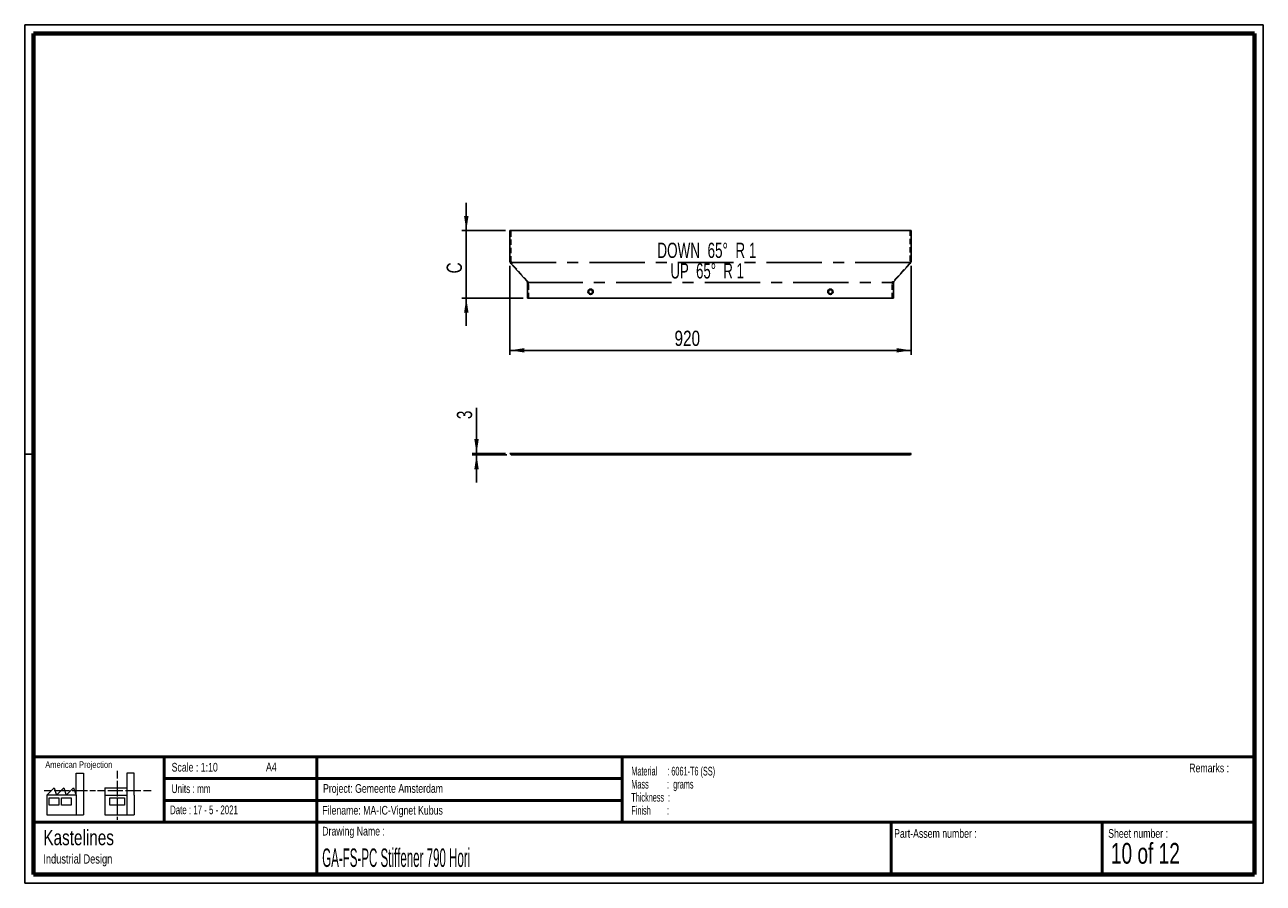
# Paper-space layout 'GA-FS-Stiffener 1810 Flat' of a CAD drawing. Header units: millimetres. Extents: x 7 to 291, y 7 to 204.
import ezdxf

# ---------------------------------------------------------------- set-up
doc = ezdxf.new("R2010")
doc.units = ezdxf.units.MM
doc.linetypes.add('CENTERX2', pattern=[20.32, 12.7, -2.54, 2.54, -2.54])
doc.linetypes.add('HIDDEN', pattern=[1.905, 1.27, -0.635])
for name, color, linetype in [('BORDERS', 7, 'Continuous'), ('DRAWING', 7, 'Continuous'), ('LOGO', 7, 'Continuous'), ('TEXT_SHEET_FORMAT', 7, 'Continuous')]:
    doc.layers.add(name, color=color, linetype=linetype)
doc.styles.add('SLDTEXTSTYLE0', font='TXT', dxfattribs={"width": 0.7})
doc.styles.add('SLDTEXTSTYLE1', font='TXT', dxfattribs={"width": 0.75})
doc.styles.add('SLDTEXTSTYLE10', font='TXT', dxfattribs={"width": 0.645833})
doc.styles.add('SLDTEXTSTYLE11', font='TXT', dxfattribs={"width": 0.660714})
doc.styles.add('SLDTEXTSTYLE12', font='TXT', dxfattribs={"width": 0.6875})
doc.styles.add('SLDTEXTSTYLE2', font='TXT', dxfattribs={"width": 0.675})
doc.styles.add('SLDTEXTSTYLE5', font='TXT', dxfattribs={"width": 0.55})
doc.styles.add('SLDTEXTSTYLE6', font='TXT', dxfattribs={"width": 0.605})
doc.styles.add('SLDTEXTSTYLE7', font='TXT', dxfattribs={"width": 0.549})
doc.styles.add('SLDTEXTSTYLE8', font='TXT', dxfattribs={"width": 0.467045})
doc.dimstyles.new('SLDDIMSTYLE0', dxfattribs={"dimtxt": 3.5, "dimasz": 3.302, "dimexe": 0, "dimexo": 0.0625, "dimgap": 0.875, "dimtad": 1, "dimlfac": 10, "dimrnd": 1e-09, "dimzin": 12, "dimdsep": 46, "dimtxsty": 'SLDTEXTSTYLE1', "dimsah": 1, "dimcen": 0.09, "dimadec": 0, "dimazin": 3, "dimtfac": 1, "dimtofl": 0, "dimtmove": 0, "dimatfit": 3, "dimfxl": 1, "dimfrac": 2, "dimtolj": 1, "dimtzin": 12, "dimarcsym": 0})
doc.dimstyles.new('SLDDIMSTYLE9', dxfattribs={"dimtxt": 3.5, "dimasz": 3.302, "dimexe": 0, "dimexo": 0.0625, "dimgap": 0.875, "dimtad": 1, "dimlfac": 10, "dimrnd": 1e-09, "dimzin": 12, "dimdsep": 46, "dimtxsty": 'SLDTEXTSTYLE1', "dimsah": 1, "dimcen": 0.09, "dimadec": 0, "dimazin": 3, "dimtfac": 1, "dimtmove": 0, "dimatfit": 0, "dimfxl": 1, "dimfrac": 2, "dimtolj": 1, "dimtzin": 12, "dimarcsym": 0})

# ---------------------------------------------------------------- blocks, each defined once
blk = doc.blocks.new('SW_NOTE_0_31')
at = {"layer": 'TEXT_SHEET_FORMAT', "color": 0, "char_height": 2, "attachment_point": 1}
for s, insert, style in [('Material     : 6061-T6 (SS)', (0, 2.58), 'SLDTEXTSTYLE6'), ('Mass         :  grams', (0, -0.42), 'SLDTEXTSTYLE5'), ('Thickness  :', (0, -3.42), 'SLDTEXTSTYLE6'), ('Finish        :', (0, -6.42), 'SLDTEXTSTYLE7')]:
    blk.add_mtext(s, dxfattribs=dict(at, insert=insert, style=style))
blk = doc.blocks.new('SW_NOTE_0_32')
at = {"layer": 'DRAWING', "color": 0, "attachment_point": 1, "style": 'SLDTEXTSTYLE1'}
for s, insert, char_height in [('Kastelines', (0, 4.51), 3.5), ('Industrial Design', (0, -1.09), 2.1167)]:
    blk.add_mtext(s, dxfattribs=dict(at, insert=insert, char_height=char_height))
blk = doc.blocks.new('_D_36')
at = {"layer": 'LOGO'}
for p, q in [((117.82, 148.44), (117.82, 128.07)), ((209.82, 148.44), (209.82, 128.07)), ((117.82, 129.07), (209.82, 129.07))]:
    blk.add_line(p, q, dxfattribs=at)
for points in [[(117.82, 129.07), (121.12, 128.57), (121.12, 129.58)], [(209.82, 129.07), (206.52, 129.58), (206.52, 128.57)]]:
    blk.add_solid(points, dxfattribs=at)
at = {"layer": 'LOGO', "insert": (155.57, 133.58), "char_height": 3.5, "attachment_point": 1, "style": 'SLDTEXTSTYLE1'}
blk.add_mtext('920', dxfattribs=at)
blk = doc.blocks.new('_D_37')
at = {"layer": 'LOGO'}
for p, q in [((107.82, 156.59), (107.82, 162.94)), ((116.82, 156.59), (106.82, 156.59)), ((107.82, 141.02), (107.82, 156.59)), ((120.87, 141.02), (106.82, 141.02)), ((107.82, 141.02), (107.82, 134.67))]:
    blk.add_line(p, q, dxfattribs=at)
for points in [[(107.82, 156.59), (108.33, 159.89), (107.31, 159.89)], [(107.82, 141.02), (107.31, 137.72), (108.33, 137.72)]]:
    blk.add_solid(points, dxfattribs=at)
at = {"layer": 'LOGO', "insert": (103.31, 146.72), "char_height": 3.5, "attachment_point": 1, "rotation": 90, "style": 'SLDTEXTSTYLE1'}
blk.add_mtext('C', dxfattribs=at)
blk = doc.blocks.new('_D_38')
at = {"layer": 'LOGO', "color": 7}
for p, q in [((110.17, 105.39), (110.17, 115.88)), ((116.82, 105.39), (109.17, 105.39)), ((117.12, 105.09), (109.17, 105.09)), ((110.17, 105.39), (110.17, 105.09)), ((110.17, 105.09), (110.17, 98.74))]:
    blk.add_line(p, q, dxfattribs=at)
for points in [[(110.17, 105.39), (110.67, 108.69), (109.66, 108.69)], [(110.17, 105.09), (109.66, 101.79), (110.67, 101.79)]]:
    blk.add_solid(points, dxfattribs=at)
at = {"layer": 'LOGO', "color": 7, "insert": (105.65, 113.29), "char_height": 3.5, "attachment_point": 1, "rotation": 90, "style": 'SLDTEXTSTYLE1'}
blk.add_mtext('3', dxfattribs=at)

psp = doc.layouts.new('GA-FS-Stiffener 1810 Flat')

# ---------------------------------------------------------------- linework, layer by layer
at = {"color": 7, "linetype": 'Continuous', "lineweight": 25}
for p, q in [((117.8205, 156.5851), (117.8205, 149.4399)), ((117.8205, 156.5851), (209.8205, 156.5851)), ((209.8205, 156.5851), (209.8205, 149.4399)), ((117.8205, 149.4399), (118.0515, 149.0031)), ((121.8128, 144.853), (118.0515, 149.0031)), ((209.5896, 149.0031), (205.8282, 144.853)), ((209.5896, 149.0031), (209.8205, 149.4399)), ((121.8128, 144.853), (121.8705, 144.4162)), ((205.7705, 144.4162), (205.8282, 144.853)), ((121.8705, 141.0185), (121.8705, 144.4162)), ((205.7705, 144.4162), (205.7705, 141.0185)), ((121.8705, 141.0185), (205.7705, 141.0185)), ((117.8205, 105.3896), (118.1205, 105.0896)), ((117.8205, 105.3896), (118.0515, 105.3896)), ((118.0515, 105.3896), (118.1782, 105.0896)), ((121.8128, 105.3896), (118.0515, 105.3896)), ((118.1205, 105.0896), (118.1782, 105.0896)), ((121.9396, 105.0896), (118.1782, 105.0896)), ((121.8128, 105.3896), (121.9396, 105.0896)), ((121.8128, 105.3896), (121.8705, 105.3896)), ((121.8705, 105.3896), (122.1705, 105.0896)), ((121.8705, 105.3896), (205.7705, 105.3896)), ((121.9973, 105.0896), (121.8705, 105.3896)), ((121.9396, 105.0896), (121.9973, 105.0896)), ((121.9973, 105.0896), (122.1705, 105.0896)), ((122.1705, 105.0896), (205.4705, 105.0896)), ((205.4705, 105.0896), (205.7705, 105.3896)), ((205.4705, 105.0896), (205.5282, 105.0896)), ((205.5282, 105.0896), (205.8282, 105.3896)), ((205.5282, 105.0896), (205.7015, 105.0896)), ((205.8282, 105.3896), (205.7015, 105.0896)), ((209.4628, 105.0896), (205.7015, 105.0896)), ((205.7705, 105.3896), (205.8282, 105.3896)), ((209.5896, 105.3896), (205.8282, 105.3896)), ((209.5896, 105.3896), (209.4628, 105.0896)), ((209.4628, 105.0896), (209.6937, 105.0896)), ((209.5896, 105.3896), (209.8205, 105.3896)), ((209.6937, 105.0896), (209.8205, 105.3896))]:
    psp.add_line(p, q, dxfattribs=at)
at = {"color": 7, "linetype": 'HIDDEN', "lineweight": 18}
for p, q in [((118.1205, 149.4399), (118.1205, 156.5851)), ((209.5205, 156.5851), (209.5205, 149.4399)), ((117.8205, 149.4399), (118.1205, 149.4399)), ((118.3515, 149.0031), (118.0515, 149.0031)), ((118.1205, 149.4399), (118.3515, 149.0031)), ((121.9396, 144.853), (118.1782, 149.0031)), ((209.4628, 149.0031), (205.7015, 144.853)), ((209.4628, 149.0031), (209.6937, 149.4399)), ((209.5896, 149.0031), (209.4628, 149.0031)), ((209.8205, 149.4399), (209.5205, 149.4399)), ((121.8128, 144.853), (121.9396, 144.853)), ((121.9396, 144.853), (121.9973, 144.4162)), ((205.4705, 144.4162), (205.5282, 144.853)), ((205.5282, 144.853), (205.8282, 144.853)), ((121.8705, 144.4162), (122.1705, 144.4162)), ((122.1705, 141.0185), (122.1705, 144.4162)), ((205.7705, 144.4162), (205.4705, 144.4162)), ((205.4705, 141.0185), (205.4705, 144.4162)), ((118.3515, 105.0896), (118.0515, 105.3896)), ((135.7055, 105.3896), (135.8655, 105.2296)), ((135.8655, 105.2296), (136.7755, 105.2296)), ((135.8655, 105.2296), (135.8655, 105.0896)), ((136.7755, 105.2296), (136.9355, 105.3896)), ((136.7755, 105.0896), (136.7755, 105.2296)), ((190.7055, 105.3896), (190.8655, 105.2296)), ((190.8655, 105.2296), (191.7755, 105.2296)), ((190.8655, 105.2296), (190.8655, 105.0896)), ((191.7755, 105.2296), (191.9355, 105.3896)), ((191.7755, 105.0896), (191.7755, 105.2296)), ((209.8205, 105.3896), (209.5205, 105.0896))]:
    psp.add_line(p, q, dxfattribs=at)
at = {"color": 7, "linetype": 'CENTERX2'}
for p, q in [((209.705, 149.2215), (117.936, 149.2215)), ((121.8416, 144.6346), (205.7994, 144.6346))]:
    psp.add_line(p, q, dxfattribs=at)
at = {"color": 7, "linetype": 'Continuous', "lineweight": 25}
for centre, radius in [((136.3205, 142.5185), 0.615), ((136.3205, 142.5185), 0.455), ((191.3205, 142.5185), 0.615), ((191.3205, 142.5185), 0.455)]:
    psp.add_circle(centre, radius, dxfattribs=at)
at = {"layer": 'BORDERS', "lineweight": 70}
for p, q in [((8.5696, 8.7839), (8.5696, 201.7839)), ((8.5696, 201.7839), (288.5696, 201.7839)), ((288.5696, 201.7839), (288.5696, 8.7839)), ((288.5696, 8.7839), (8.5696, 8.7839))]:
    psp.add_line(p, q, dxfattribs=at)
at = {"layer": 'BORDERS', "lineweight": 50}
for p, q in [((8.5696, 35.7839), (288.5696, 35.7839)), ((38.5696, 35.7839), (38.5696, 20.7839)), ((73.5696, 35.7839), (73.5696, 8.7839)), ((143.5696, 35.7839), (143.5696, 20.7839)), ((38.5696, 30.7839), (143.5696, 30.7839)), ((38.5696, 25.7839), (143.5696, 25.7839)), ((8.5696, 20.7839), (288.5696, 20.7839)), ((205.2225, 8.7839), (205.2225, 20.7839)), ((253.6509, 8.7839), (253.6509, 20.7839))]:
    psp.add_line(p, q, dxfattribs=at)
at = {"layer": 'TEXT_SHEET_FORMAT'}
for p, q in [((6.5696, 203.7839), (290.5696, 203.7839)), ((6.5696, 203.7839), (6.5696, 6.7839)), ((290.5696, 203.7839), (290.5696, 6.7839)), ((6.5696, 105.2839), (8.6215, 105.2839)), ((6.5696, 6.7839), (290.5696, 6.7839))]:
    psp.add_line(p, q, dxfattribs=at)
at = {"layer": 'TEXT_SHEET_FORMAT', "color": 7, "linetype": 'Continuous', "lineweight": 18}
for p, q in [((18.3208, 26.9711), (18.3208, 32.0361)), ((18.3208, 32.0361), (20.0027, 32.0361)), ((20.0027, 32.0361), (20.0027, 22.4704)), ((27.7328, 32.596), (27.7328, 30.8389)), ((31.6542, 32.0317), (29.9723, 32.0317)), ((29.9723, 32.0317), (29.9723, 22.466)), ((31.6542, 26.9668), (31.6542, 32.0317)), ((11.5933, 26.9711), (13.2752, 28.6594)), ((13.2752, 28.6594), (13.8375, 26.9711)), ((13.8375, 26.9711), (15.5194, 28.6594)), ((15.5194, 28.6594), (16.0814, 26.9711)), ((16.0814, 26.9711), (17.7632, 28.6594)), ((17.7632, 28.6594), (18.3208, 26.9711)), ((24.9266, 28.655), (24.9266, 26.9668)), ((24.9266, 28.655), (29.9723, 28.655)), ((27.7328, 30.2516), (27.7328, 28.4899)), ((27.7328, 28.4899), (27.7328, 26.7282)), ((10.9809, 28.0997), (12.736, 28.0997)), ((18.3208, 26.9711), (11.5933, 26.9711)), ((11.5933, 26.9711), (11.5933, 22.4704)), ((12.1556, 26.4115), (14.3995, 26.4115)), ((12.1556, 24.7231), (12.1556, 26.4115)), ((13.321, 28.0997), (15.076, 28.0997)), ((14.3995, 26.4115), (14.3995, 24.7231)), ((14.957, 26.4115), (17.2012, 26.4115)), ((14.957, 24.7231), (14.957, 26.4115)), ((15.076, 28.0997), (16.8309, 28.0997)), ((17.2012, 26.4115), (17.2012, 24.7231)), ((17.4159, 28.0997), (19.1711, 28.0997)), ((18.3208, 26.9711), (18.3208, 22.4704)), ((19.1711, 28.0997), (20.926, 28.0997)), ((21.511, 28.0997), (22.8089, 28.0997)), ((23.2447, 28.0953), (24.9952, 28.0953)), ((24.9266, 26.9668), (29.9723, 26.9668)), ((24.9266, 26.9668), (24.9266, 22.466)), ((25.5802, 28.0953), (27.3352, 28.0953)), ((26.0509, 26.4071), (29.4147, 26.4071)), ((26.0509, 24.7187), (26.0509, 26.4071)), ((27.3352, 28.0953), (29.0902, 28.0953)), ((27.7328, 26.1409), (27.7328, 24.3793)), ((29.4147, 26.4071), (29.4147, 24.7187)), ((29.6752, 28.0953), (31.4303, 28.0953)), ((31.4303, 28.0953), (33.1853, 28.0953)), ((31.6542, 26.9668), (31.6542, 22.466)), ((33.7703, 28.0953), (35.5252, 28.0953)), ((14.3995, 24.7231), (12.1556, 24.7231)), ((17.2012, 24.7231), (14.957, 24.7231)), ((29.4147, 24.7187), (26.0509, 24.7187)), ((27.7328, 24.3793), (27.7328, 22.6175)), ((11.5933, 22.4704), (18.3208, 22.4704)), ((18.3208, 22.4704), (20.0027, 22.4704)), ((24.9266, 22.466), (31.6542, 22.466)), ((27.7328, 22.0302), (27.7328, 21.342))]:
    psp.add_line(p, q, dxfattribs=at)

# ---------------------------------------------------------------- block references
at = {"layer": 'DRAWING'}
psp.add_blockref('SW_NOTE_0_32', (10.8265, 14.511), dxfattribs=at)
at = {"layer": 'TEXT_SHEET_FORMAT', "color": 218}
psp.add_blockref('SW_NOTE_0_31', (145.6526, 30.9309), dxfattribs=at)

# ---------------------------------------------------------------- texts
at = {"layer": 'LOGO', "char_height": 3.5, "attachment_point": 2}
for s, insert, style in [('DOWN  65°  R 1', (162.9905, 153.7694), 'SLDTEXTSTYLE11'), ('UP  65°  R 1', (163.0524, 149.0624), 'SLDTEXTSTYLE10')]:
    psp.add_mtext(s, dxfattribs=dict(at, insert=insert, style=style))
at = {"layer": 'TEXT_SHEET_FORMAT', "attachment_point": 1}
for s, insert, char_height, style in [('American Projection', (11.2772, 34.7557), 1.5, 'SLDTEXTSTYLE1'), ('Scale : 1:10', (40.2454, 34.4082), 2, 'SLDTEXTSTYLE1'), ('A4', (61.8906, 34.4862), 2, 'SLDTEXTSTYLE1'), ('Remarks :', (273.5956, 34.2358), 2, 'SLDTEXTSTYLE1'), ('Units : mm', (40.2393, 29.4761), 2, 'SLDTEXTSTYLE0'), ('Project: Gemeente Amsterdam', (74.9564, 29.538), 2, 'SLDTEXTSTYLE1'), ('Date : 17 - 5 - 2021', (39.8865, 24.6218), 2, 'SLDTEXTSTYLE2'), ('Filename: MA-IC-Vignet Kubus', (74.7977, 24.5313), 2, 'SLDTEXTSTYLE1'), ('Drawing Name :', (74.7803, 19.7365), 2, 'SLDTEXTSTYLE1'), ('Part-Assem number :', (205.9266, 19.2104), 2, 'SLDTEXTSTYLE1'), ('Sheet number :', (255.0112, 19.2104), 2, 'SLDTEXTSTYLE1'), ('10 of 12', (255.6343, 16.0396), 4.7625, 'SLDTEXTSTYLE12')]:
    psp.add_mtext(s, dxfattribs=dict(at, insert=insert, char_height=char_height, style=style))
at = {"layer": 'TEXT_SHEET_FORMAT', "color": 218, "insert": (74.7803, 14.7617), "char_height": 4.233333, "attachment_point": 1, "style": 'SLDTEXTSTYLE8'}
psp.add_mtext('GA-FS-PC Stiffener 790 Hori', dxfattribs=at)

# ---------------------------------------------------------------- dimensions: what is measured, and where the dimension line sits
at = {"layer": 'LOGO'}
dim = psp.add_linear_dim(base=(107.8205, 156.5851), p1=(121.8705, 141.0185), p2=(117.8205, 156.5851), angle=90, text='C', dimstyle='SLDDIMSTYLE9', dxfattribs=at)
dim.commit()
dim.dimension.update_dxf_attribs({"geometry": '_D_37', "text_midpoint": (107.8205, 148.6202), "dimtype": 160})
dim = psp.add_linear_dim(base=(209.8205, 129.0732), p1=(117.8205, 149.4399), p2=(209.8205, 149.4399), dimstyle='SLDDIMSTYLE0', dxfattribs=at)
dim.commit()
dim.dimension.update_dxf_attribs({"geometry": '_D_36', "text_midpoint": (159.452, 129.0732), "dimtype": 160})
at = {"layer": 'LOGO', "color": 7}
dim = psp.add_linear_dim(base=(110.1654, 105.0896), p1=(117.8205, 105.3896), p2=(118.1205, 105.0896), angle=90, dimstyle='SLDDIMSTYLE9', dxfattribs=at)
dim.commit()
dim.dimension.update_dxf_attribs({"geometry": '_D_38', "text_midpoint": (110.1654, 114.584), "dimtype": 160})

doc.saveas('drawing.dxf')
